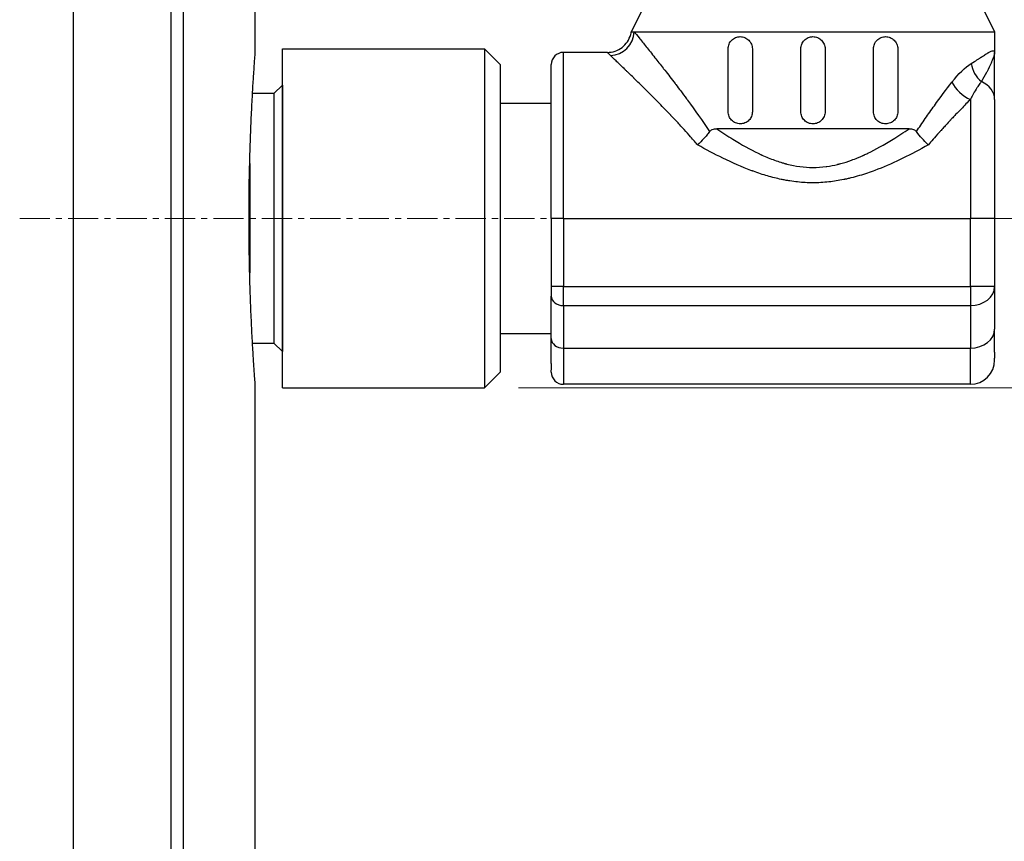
# Model space of a CAD drawing. Header units: inches. Extents: x 0 to 6721, y -3375 to 1330.
# Tile 112 of 196: x 4134 to 4175, y 423 to 457. Entities that reach past the tile are written whole.
import ezdxf

# ---------------------------------------------------------------- set-up
doc = ezdxf.new("R2010")
doc.units = ezdxf.units.IN
doc.header["$MEASUREMENT"] = 0
doc.linetypes.add('CENTER', pattern=[2, 1.25, -0.25, 0.25, -0.25])
doc.linetypes.add('SLD-實線', pattern=[0])
for name, color, linetype, lineweight in [('AM_5', 3, 'Continuous', 15), ('AM_7', 4, 'CENTER', 15), ('可見 (ISO)', 7, 'Continuous', 25), ('窄部可見 (ISO)', 7, 'Continuous', 25)]:
    doc.layers.add(name, color=color, linetype=linetype, lineweight=lineweight)
doc.layers.add('中繼線', color=7, linetype='Continuous')
doc.styles.add('尺寸標註', font='romans.shx', dxfattribs={"bigfont": 'CHINESET.SHX'})
doc.dimstyles.new('複本(3) CNS2-1$0', dxfattribs={"dimtxt": 3.7, "dimasz": 3, "dimexe": 1.4, "dimexo": 1.4, "dimgap": 1, "dimtad": 1, "dimtoh": 1, "dimdsep": 46, "dimtxsty": '尺寸標註', "dimcen": 0, "dimclrd": 2, "dimclre": 2, "dimclrt": 3, "dimadec": 0, "dimazin": 2, "dimtp": 0.1, "dimtm": 0.1, "dimtfac": 0.71, "dimtmove": 0, "dimatfit": 0, "dimfxl": 0, "dimlwd": 13, "dimlwe": 13, "dimarcsym": 0})

# ---------------------------------------------------------------- blocks, each defined once
blk = doc.blocks.new('*D338')
at = {"layer": 'AM_5', "color": 2, "lineweight": 13}
for p, q in [((4137.763, 468.967), (4188.937, 468.967)), ((4187.537, 451.417), (4187.537, 465.967)), ((4178.783, 448.417), (4188.937, 448.417))]:
    blk.add_line(p, q, dxfattribs=at)
at = {"layer": 'AM_5', "color": 2}
for points in [[(4187.037, 465.967), (4188.037, 465.967), (4187.537, 468.967)], [(4187.037, 451.417), (4188.037, 451.417), (4187.537, 448.417)]]:
    blk.add_solid(points, dxfattribs=at)
at = {"layer": 'Defpoints', "color": 0}
for p in [(4136.363, 468.967), (4187.537, 468.967), (4177.383, 448.417)]:
    blk.add_point(p, dxfattribs=at)
at = {"layer": 'AM_5', "color": 3, "insert": (4184.687, 458.692), "char_height": 3.7, "attachment_point": 5, "rotation": 90, "style": '尺寸標註'}
blk.add_mtext('20.6', dxfattribs=at)
blk = doc.blocks.new('*D339')
at = {"layer": 'AM_5', "color": 2, "lineweight": 13}
for p, q in [((4230.114, 453.791), (4230.114, 501.129)), ((4261.475, 484.178), (4261.475, 501.129)), ((4227.114, 499.729), (4177.567, 499.729)), ((4261.475, 499.729), (4230.114, 499.729)), ((4264.475, 499.729), (4267.475, 499.729))]:
    blk.add_line(p, q, dxfattribs=at)
at = {"layer": 'AM_5', "color": 2}
for points in [[(4227.114, 500.229), (4227.114, 499.229), (4230.114, 499.729)], [(4264.475, 500.229), (4264.475, 499.229), (4261.475, 499.729)]]:
    blk.add_solid(points, dxfattribs=at)
at = {"layer": 'Defpoints', "color": 0}
for p in [(4230.114, 499.729), (4261.475, 482.778), (4230.114, 452.391)]:
    blk.add_point(p, dxfattribs=at)
at = {"layer": 'AM_5', "color": 3, "insert": (4200.415, 506.631), "char_height": 3.7, "attachment_point": 5, "style": '尺寸標註'}
blk.add_mtext('WL\\P(空間保持至少100以上)', dxfattribs=at)
blk = doc.blocks.new('90度接頭-正視')
at = {"layer": '可見 (ISO)'}
for p, q in [((14.9, 8.7), (14.4, 7.7)), ((28.9, 8.7), (29.4, 7.7)), ((14.4, 7.7), (14.522, 7.7)), ((14.522, 7.7), (29.4, 7.7)), ((29.4, 7.7), (29.4, 6.85)), ((0, -7), (0, 7)), ((0, 7), (8.34, 7)), ((8.34, 7), (8.34, -7)), ((9, 6.34), (8.34, 7)), ((18.4, 4.4), (18.4, 7)), ((19.4, 7), (19.4, 4.4)), ((21.4, 4.4), (21.4, 7)), ((22.4, 7), (22.4, 4.4)), ((24.4, 4.4), (24.4, 7)), ((25.4, 7), (25.4, 4.4)), ((13.411, 6.85), (11.6, 6.85)), ((29.4, 4.9), (29.4, 6.85)), ((9, -6.34), (9, 6.34)), ((11.1, 0), (11.1, 6.35)), ((29.4, 4.9), (29.4, 0)), ((9, 4.75), (11.1, 4.75)), ((25.872, 3.7), (17.928, 3.7)), ((11.1, 0), (11.1, -2.818)), ((29.4, 0), (29.4, -2.818)), ((11.1, -2.818), (11.1, -3.209)), ((29.4, -2.818), (29.4, -4.575)), ((11.1, -4.966), (11.1, -3.209)), ((9, -4.75), (11.1, -4.75)), ((29.4, -5.522), (29.4, -4.575)), ((11.1, -5.994), (11.1, -4.966)), ((29.4, -5.522), (29.4, -5.768)), ((11.1, -5.994), (11.1, -6.26)), ((29.4, -5.85), (29.4, -5.767)), ((9, -6.34), (8.34, -7)), ((11.1, -6.35), (11.1, -6.261)), ((28.4, -6.85), (11.6, -6.85)), ((0, -7), (8.34, -7))]:
    blk.add_line(p, q, dxfattribs=at)
for centre, radius, start, end in [((11.6, 6.35), 0.5, 90, 180), ((28.4, -5.85), 1, 270, 0), ((11.6, -6.35), 0.5, 180, 270)]:
    blk.add_arc(centre, radius, start, end, dxfattribs=at)
for points, knots in [([(13.411, 6.85), (13.519, 6.85), (13.628, 6.868), (13.833, 6.937), (13.932, 6.989), (14.104, 7.121), (14.18, 7.201), (14.301, 7.381), (14.348, 7.482), (14.386, 7.624), (14.394, 7.662), (14.4, 7.7)], [0, 0, 0, 0, 0.0323509, 0.0323509, 0.0648619, 0.0648619, 0.0973671, 0.0973671, 0.1298724, 0.1298724, 0.1414389, 0.1414389, 0.1414389, 0.1414389]), ([(18.4, 7), (18.4, 7.064), (18.413, 7.132), (18.465, 7.255), (18.503, 7.311), (18.592, 7.399), (18.648, 7.437), (18.771, 7.488), (18.838, 7.5), (18.961, 7.5), (19.027, 7.488), (19.151, 7.438), (19.208, 7.399), (19.297, 7.31), (19.336, 7.254), (19.387, 7.131), (19.4, 7.064), (19.4, 7)], [-0.315449, -0.315449, -0.315449, -0.315449, -0.2961108, -0.2961108, -0.2767726, -0.2767726, -0.2563879, -0.2563879, -0.2360032, -0.2360032, -0.2159615, -0.2159615, -0.1959198, -0.1959198, -0.1768203, -0.1768203, -0.1577208, -0.1577208, -0.1577208, -0.1577208]), ([(21.4, 7), (21.4, 7.063), (21.413, 7.13), (21.464, 7.253), (21.502, 7.309), (21.591, 7.398), (21.647, 7.436), (21.77, 7.487), (21.837, 7.5), (21.963, 7.5), (22.03, 7.487), (22.153, 7.436), (22.209, 7.398), (22.298, 7.309), (22.336, 7.253), (22.387, 7.13), (22.4, 7.063), (22.4, 7)], [-0.3014453, -0.3014453, -0.3014453, -0.3014453, -0.2826049, -0.2826049, -0.2637646, -0.2637646, -0.2449243, -0.2449243, -0.226084, -0.226084, -0.2072436, -0.2072436, -0.1884033, -0.1884033, -0.169563, -0.169563, -0.1507226, -0.1507226, -0.1507226, -0.1507226]), ([(24.4, 7), (24.4, 7.064), (24.413, 7.131), (24.464, 7.254), (24.503, 7.31), (24.592, 7.399), (24.649, 7.438), (24.773, 7.488), (24.839, 7.5), (24.962, 7.5), (25.029, 7.488), (25.152, 7.437), (25.208, 7.399), (25.297, 7.311), (25.335, 7.255), (25.387, 7.132), (25.4, 7.064), (25.4, 7)], [-0.315449, -0.315449, -0.315449, -0.315449, -0.2963495, -0.2963495, -0.27725, -0.27725, -0.2572083, -0.2572083, -0.2371665, -0.2371665, -0.2167818, -0.2167818, -0.1963971, -0.1963971, -0.1770589, -0.1770589, -0.1577208, -0.1577208, -0.1577208, -0.1577208]), ([(19.4, 4.4), (19.4, 4.338), (19.388, 4.271), (19.338, 4.15), (19.301, 4.095), (19.213, 4.004), (19.155, 3.964), (19.03, 3.912), (18.962, 3.9), (18.836, 3.9), (18.768, 3.913), (18.642, 3.966), (18.585, 4.006), (18.498, 4.096), (18.462, 4.151), (18.413, 4.271), (18.4, 4.337), (18.4, 4.4)], [-0.1577208, -0.1577208, -0.1577208, -0.1577208, -0.1389869, -0.1389869, -0.120253, -0.120253, -0.0998464, -0.0998464, -0.0794397, -0.0794397, -0.0585168, -0.0585168, -0.037594, -0.037594, -0.018797, -0.018797, 0, 0, 0, 0]), ([(22.4, 4.4), (22.4, 4.337), (22.387, 4.27), (22.336, 4.147), (22.298, 4.091), (22.209, 4.002), (22.153, 3.964), (22.03, 3.913), (21.963, 3.9), (21.837, 3.9), (21.77, 3.913), (21.647, 3.964), (21.591, 4.002), (21.502, 4.091), (21.464, 4.147), (21.413, 4.27), (21.4, 4.337), (21.4, 4.4)], [-0.1507226, -0.1507226, -0.1507226, -0.1507226, -0.1318823, -0.1318823, -0.113042, -0.113042, -0.0942016, -0.0942016, -0.0753613, -0.0753613, -0.056521, -0.056521, -0.0376807, -0.0376807, -0.0188403, -0.0188403, 0, 0, 0, 0]), ([(25.4, 4.4), (25.4, 4.337), (25.387, 4.271), (25.338, 4.151), (25.302, 4.096), (25.215, 4.006), (25.158, 3.966), (25.032, 3.913), (24.964, 3.9), (24.838, 3.9), (24.77, 3.912), (24.645, 3.964), (24.587, 4.004), (24.499, 4.095), (24.462, 4.15), (24.412, 4.271), (24.4, 4.338), (24.4, 4.4)], [-0.1577208, -0.1577208, -0.1577208, -0.1577208, -0.1389238, -0.1389238, -0.1201268, -0.1201268, -0.0992039, -0.0992039, -0.078281, -0.078281, -0.0578744, -0.0578744, -0.0374678, -0.0374678, -0.0187339, -0.0187339, 0, 0, 0, 0]), ([(17.628, 3.58), (17.643, 3.6), (17.66, 3.618), (17.699, 3.648), (17.722, 3.66), (17.802, 3.693), (17.867, 3.7), (17.928, 3.7)], [0.00000133, 0.00000133, 0.00000133, 0.00000133, 0.00816982, 0.00816982, 0.01702666, 0.01702666, 0.03874113, 0.03874113, 0.03874113, 0.03874113]), ([(25.872, 3.7), (25.933, 3.7), (25.998, 3.693), (26.078, 3.66), (26.101, 3.648), (26.14, 3.618), (26.157, 3.6), (26.172, 3.58)], [0.00000387, 0.00000387, 0.00000387, 0.00000387, 0.0217163, 0.0217163, 0.03057237, 0.03057237, 0.03874012, 0.03874012, 0.03874012, 0.03874012]), ([(17.628, 3.58), (17.594, 3.531), (17.557, 3.483), (17.519, 3.435), (17.499, 3.411), (17.48, 3.387), (17.459, 3.364), (17.439, 3.34), (17.42, 3.318), (17.398, 3.295), (17.311, 3.201), (17.22, 3.112), (17.132, 3.036)], [0, 0, 0, 0, 0.25, 0.25, 0.25, 0.375, 0.375, 0.375, 0.5, 0.5, 0.5, 1, 1, 1, 1]), ([(26.668, 3.036), (26.657, 3.046), (26.645, 3.056), (26.555, 3.136), (26.476, 3.214), (26.317, 3.387), (26.239, 3.484), (26.172, 3.58)], [-0.00471986, -0.00471986, -0.00471986, -0.00471986, 0, 0, 0.03295232, 0.03295232, 0.07067013, 0.07067013, 0.07067013, 0.07067013])]:
    blk.add_open_spline(points, degree=3, knots=knots, dxfattribs=at)
blk.add_open_spline([(13.411, 6.85), (13.411, 6.85), (13.411, 6.85), (13.411, 6.85)], degree=3, dxfattribs=at)
at = {"layer": '窄部可見 (ISO)'}
for p, q in [((11.6, 0), (11.6, 6.85)), ((28.4, 4.907), (28.4, 0)), ((11.6, 0), (11.1, 0)), ((11.6, 0), (28.4, 0)), ((11.6, 0), (11.6, -2.818)), ((29.4, 0), (28.4, 0)), ((28.4, -2.818), (28.4, 0)), ((11.6, -2.818), (11.1, -2.818)), ((11.6, -2.818), (28.4, -2.818)), ((11.6, -3.6), (11.6, -2.818)), ((29.4, -2.818), (28.4, -2.818)), ((28.4, -2.818), (28.4, -3.6)), ((11.6, -3.6), (28.4, -3.6)), ((11.6, -3.6), (11.6, -5.357)), ((28.4, -3.6), (28.4, -5.357)), ((11.6, -5.357), (28.4, -5.357)), ((11.6, -5.357), (11.6, -6.85)), ((28.4, -6.85), (28.4, -5.357))]:
    blk.add_line(p, q, dxfattribs=at)
for centre, major_axis, ratio, start_param, end_param in [((13.538, 7.7), (0.736, 0.677), 0.965519, 3.98562, 5.521452), ((29.307, 6.393), (-0.482, 0.876), 0.841295, 1.136831, 2.020745), ((28.4, 5.623), (-0.756, 0.654), 0.613283, 0.954131, 2.058603), ((28.4, 4.9), (1, 0), 0.837637, 0, 1.099881), ((28.4, -2.818), (1, 0), 0.782011, 4.712389, 6.283185), ((11.6, -3.209), (-0.5, 0), 0.782011, 0, 1.570796), ((28.4, -4.575), (1, 0), 0.782011, 4.712389, 6.283185), ((11.6, -4.966), (-0.5, 0), 0.782011, 0, 1.570796)]:
    blk.add_ellipse(centre, major_axis=major_axis, ratio=ratio, start_param=start_param, end_param=end_param, dxfattribs=at)
for points, knots in [([(14.522, 7.7), (14.574, 7.636), (14.643, 7.55), (14.728, 7.445), (14.811, 7.344), (14.907, 7.224), (15.019, 7.084), (15.126, 6.951), (15.247, 6.8), (15.38, 6.631), (15.486, 6.497), (15.6, 6.352), (15.722, 6.196), (15.732, 6.184), (15.742, 6.171), (15.751, 6.159), (15.756, 6.153), (15.761, 6.146), (15.766, 6.14), (15.771, 6.134), (15.777, 6.126), (15.781, 6.121), (15.785, 6.116), (15.789, 6.111), (15.793, 6.106), (15.926, 5.935), (16.066, 5.754), (16.212, 5.562), (16.222, 5.548), (16.233, 5.534), (16.244, 5.519), (16.309, 5.434), (16.375, 5.347), (16.442, 5.258), (16.52, 5.153), (16.6, 5.045), (16.68, 4.937), (16.695, 4.916), (16.711, 4.895), (16.726, 4.874), (17.031, 4.458), (17.336, 4.027), (17.628, 3.58)], [0, 0, 0, 0, 0.13364, 0.13364, 0.13364, 0.262705, 0.262705, 0.262705, 0.386204, 0.386204, 0.386204, 0.484375, 0.484375, 0.484375, 0.492187, 0.492187, 0.492187, 0.496094, 0.496094, 0.496094, 0.5, 0.5, 0.5, 0.503581, 0.503581, 0.503581, 0.625, 0.625, 0.625, 0.633939, 0.633939, 0.633939, 0.6875, 0.6875, 0.6875, 0.75, 0.75, 0.75, 0.761887, 0.761887, 0.761887, 1, 1, 1, 1]), ([(28.436, 6.393), (28.526, 6.449), (28.604, 6.499), (28.671, 6.543), (28.704, 6.565), (28.736, 6.586), (28.764, 6.605), (28.779, 6.614), (28.792, 6.623), (28.806, 6.632), (28.812, 6.636), (28.819, 6.64), (28.825, 6.645), (28.828, 6.647), (28.832, 6.649), (28.835, 6.651), (28.836, 6.652), (28.838, 6.653), (28.839, 6.654), (28.841, 6.655), (28.842, 6.655), (28.844, 6.657), (28.907, 6.698), (28.963, 6.733), (29.014, 6.764), (29.039, 6.78), (29.063, 6.794), (29.085, 6.807), (29.097, 6.814), (29.107, 6.82), (29.118, 6.826), (29.123, 6.829), (29.128, 6.832), (29.133, 6.835), (29.138, 6.837), (29.143, 6.84), (29.148, 6.843), (29.234, 6.889), (29.296, 6.913), (29.337, 6.915), (29.338, 6.915), (29.339, 6.915), (29.34, 6.915), (29.35, 6.916), (29.359, 6.915), (29.366, 6.912), (29.389, 6.904), (29.4, 6.884), (29.4, 6.85)], [0, 0, 0, 0, 0.125, 0.125, 0.125, 0.1875, 0.1875, 0.1875, 0.21875, 0.21875, 0.21875, 0.234375, 0.234375, 0.234375, 0.242188, 0.242188, 0.242188, 0.246094, 0.246094, 0.246094, 0.25, 0.25, 0.25, 0.375, 0.375, 0.375, 0.4375, 0.4375, 0.4375, 0.46875, 0.46875, 0.46875, 0.484375, 0.484375, 0.484375, 0.5, 0.5, 0.5, 0.744385, 0.744385, 0.744385, 0.75, 0.75, 0.75, 0.8125, 0.8125, 0.8125, 1, 1, 1, 1]), ([(17.132, 3.036), (17.062, 3.12), (16.967, 3.232), (16.848, 3.369), (16.769, 3.459), (16.674, 3.565), (16.579, 3.67), (16.459, 3.803), (16.353, 3.917), (16.261, 4.015), (16.215, 4.064), (16.173, 4.109), (16.134, 4.15), (16.114, 4.171), (16.096, 4.19), (16.078, 4.209), (16.069, 4.218), (16.061, 4.227), (16.052, 4.236), (16.048, 4.241), (16.044, 4.245), (16.04, 4.249), (16.038, 4.251), (16.036, 4.254), (16.034, 4.256), (16.032, 4.258), (16.031, 4.259), (16.028, 4.262), (15.834, 4.466), (15.654, 4.65), (15.49, 4.817), (15.479, 4.828), (15.467, 4.84), (15.456, 4.851), (15.369, 4.939), (15.287, 5.022), (15.208, 5.1), (15.169, 5.139), (15.131, 5.176), (15.094, 5.213), (15.076, 5.231), (15.058, 5.25), (15.04, 5.267), (15.031, 5.276), (15.022, 5.285), (15.013, 5.294), (15.009, 5.298), (15.004, 5.302), (15, 5.307), (14.995, 5.311), (14.992, 5.314), (14.987, 5.32), (14.984, 5.323), (14.981, 5.325), (14.978, 5.328), (14.808, 5.497), (14.652, 5.649), (14.511, 5.787), (14.508, 5.79), (14.504, 5.793), (14.501, 5.796), (14.428, 5.867), (14.359, 5.934), (14.294, 5.997), (14.262, 6.028), (14.23, 6.058), (14.199, 6.088), (14.184, 6.102), (14.169, 6.117), (14.154, 6.131), (14.147, 6.138), (14.14, 6.145), (14.132, 6.152), (14.129, 6.156), (14.125, 6.159), (14.121, 6.163), (14.118, 6.166), (14.115, 6.169), (14.111, 6.173), (14.108, 6.176), (14.105, 6.179), (14.102, 6.182), (13.974, 6.304), (13.865, 6.409), (13.772, 6.497), (13.675, 6.589), (13.597, 6.664), (13.538, 6.719)], [0, 0, 0, 0, 0.0754992, 0.0754992, 0.0754992, 0.125, 0.125, 0.125, 0.1875, 0.1875, 0.1875, 0.21875, 0.21875, 0.21875, 0.234375, 0.234375, 0.234375, 0.2421875, 0.2421875, 0.2421875, 0.2460937, 0.2460937, 0.2460937, 0.2480469, 0.2480469, 0.2480469, 0.25, 0.25, 0.25, 0.3668187, 0.3668187, 0.3668187, 0.375, 0.375, 0.375, 0.4375, 0.4375, 0.4375, 0.46875, 0.46875, 0.46875, 0.484375, 0.484375, 0.484375, 0.4921875, 0.4921875, 0.4921875, 0.4960937, 0.4960937, 0.4960937, 0.5, 0.5, 0.5, 0.5019744, 0.5019744, 0.5019744, 0.6222408, 0.6222408, 0.6222408, 0.625, 0.625, 0.625, 0.6875, 0.6875, 0.6875, 0.71875, 0.71875, 0.71875, 0.734375, 0.734375, 0.734375, 0.7421875, 0.7421875, 0.7421875, 0.7460937, 0.7460937, 0.7460937, 0.75, 0.75, 0.75, 0.7528777, 0.7528777, 0.7528777, 0.8735859, 0.8735859, 0.8735859, 1, 1, 1, 1]), ([(29.4, 6.85), (29.4, 6.846), (29.4, 6.841), (29.399, 6.835), (29.399, 6.833), (29.399, 6.831), (29.399, 6.829), (29.398, 6.82), (29.397, 6.809), (29.394, 6.797), (29.392, 6.784), (29.388, 6.768), (29.384, 6.75), (29.381, 6.74), (29.378, 6.73), (29.375, 6.719), (29.374, 6.714), (29.372, 6.708), (29.37, 6.702), (29.369, 6.699), (29.368, 6.696), (29.367, 6.693), (29.367, 6.692), (29.366, 6.69), (29.366, 6.689), (29.365, 6.687), (29.365, 6.685), (29.364, 6.684), (29.352, 6.645), (29.336, 6.602), (29.318, 6.556), (29.309, 6.532), (29.298, 6.507), (29.287, 6.482), (29.28, 6.464), (29.272, 6.447), (29.265, 6.429), (29.262, 6.424), (29.26, 6.419), (29.258, 6.414), (29.257, 6.413), (29.257, 6.412), (29.256, 6.41), (29.206, 6.298), (29.147, 6.179), (29.086, 6.062), (29.078, 6.047), (29.069, 6.031), (29.061, 6.015), (28.991, 5.884), (28.919, 5.757), (28.854, 5.647)], [0.0002441, 0.0002441, 0.0002441, 0.0002441, 0.0471077, 0.0471077, 0.0471077, 0.0627289, 0.0627289, 0.0627289, 0.1252136, 0.1252136, 0.1252136, 0.1876984, 0.1876984, 0.1876984, 0.2189407, 0.2189407, 0.2189407, 0.2345619, 0.2345619, 0.2345619, 0.2423725, 0.2423725, 0.2423725, 0.2462778, 0.2462778, 0.2462778, 0.2501831, 0.2501831, 0.2501831, 0.3751526, 0.3751526, 0.3751526, 0.4402334, 0.4402334, 0.4402334, 0.4845273, 0.4845273, 0.4845273, 0.4963042, 0.4963042, 0.4963042, 0.5001221, 0.5001221, 0.5001221, 0.7204352, 0.7204352, 0.7204352, 0.750061, 0.750061, 0.750061, 1, 1, 1, 1]), ([(26.172, 3.58), (26.291, 3.762), (26.413, 3.943), (26.536, 4.121), (26.66, 4.299), (26.786, 4.477), (26.911, 4.65), (27.162, 4.997), (27.405, 5.322), (27.635, 5.623)], [0, 0, 0, 0, 0.25, 0.25, 0.25, 0.5, 0.5, 0.5, 1, 1, 1, 1]), ([(28.854, 5.647), (28.832, 5.618), (28.803, 5.58), (28.766, 5.528), (28.748, 5.502), (28.728, 5.473), (28.705, 5.439), (28.683, 5.406), (28.657, 5.366), (28.632, 5.326), (28.533, 5.165), (28.454, 5.016), (28.4, 4.907)], [0, 0, 0, 0, 0.25, 0.25, 0.25, 0.375, 0.375, 0.375, 0.5, 0.5, 0.5, 1, 1, 1, 1]), ([(28.4, 4.907), (28.285, 4.791), (28.156, 4.66), (27.943, 4.44), (27.868, 4.363), (27.751, 4.24), (27.691, 4.177), (27.619, 4.101), (27.583, 4.062), (27.563, 4.041), (27.554, 4.031), (27.549, 4.025), (27.546, 4.023), (27.51, 3.984), (27.455, 3.926), (27.346, 3.807), (27.305, 3.762), (27.236, 3.686), (27.2, 3.647), (27.155, 3.596), (27.135, 3.574), (27.121, 3.559), (27.113, 3.55), (26.924, 3.339), (26.778, 3.167), (26.668, 3.036)], [0, 0, 0, 0, 0.25, 0.25, 0.375, 0.375, 0.4375, 0.46875, 0.484375, 0.4921875, 0.4980469, 0.4980469, 0.5, 0.5, 0.625, 0.625, 0.6875, 0.6875, 0.71875, 0.734375, 0.7421875, 0.7421875, 0.75, 0.75, 0.9999954, 0.9999954, 0.9999954, 0.9999954]), ([(17.928, 3.7), (18.157, 3.544), (18.378, 3.399), (18.591, 3.267), (18.962, 3.037), (19.309, 2.844), (19.635, 2.688), (19.652, 2.679), (19.67, 2.671), (19.688, 2.662), (19.705, 2.654), (19.723, 2.646), (19.74, 2.638), (19.749, 2.633), (19.758, 2.629), (19.766, 2.625), (19.771, 2.623), (19.775, 2.621), (19.779, 2.619), (19.784, 2.617), (19.787, 2.616), (19.792, 2.614), (19.971, 2.532), (20.145, 2.461), (20.316, 2.399), (20.402, 2.368), (20.486, 2.34), (20.57, 2.314), (20.612, 2.301), (20.654, 2.288), (20.696, 2.276), (20.711, 2.272), (20.727, 2.268), (20.743, 2.263), (20.748, 2.262), (20.753, 2.261), (20.758, 2.259), (20.768, 2.256), (20.778, 2.254), (20.789, 2.251), (20.799, 2.248), (20.808, 2.246), (20.82, 2.243), (21.184, 2.15), (21.542, 2.103), (21.894, 2.102), (22.075, 2.102), (22.256, 2.114), (22.439, 2.138), (22.452, 2.139), (22.465, 2.141), (22.478, 2.143), (22.623, 2.163), (22.768, 2.191), (22.914, 2.227), (22.926, 2.229), (22.937, 2.232), (22.949, 2.235), (22.96, 2.238), (22.973, 2.241), (22.983, 2.244), (23.005, 2.249), (23.028, 2.255), (23.05, 2.261), (23.193, 2.3), (23.338, 2.346), (23.486, 2.4), (23.571, 2.43), (23.657, 2.464), (23.744, 2.499), (23.788, 2.517), (23.832, 2.536), (23.876, 2.555), (23.898, 2.564), (23.92, 2.574), (23.942, 2.584), (23.953, 2.589), (23.964, 2.594), (23.975, 2.599), (23.981, 2.601), (23.986, 2.604), (23.992, 2.606), (23.997, 2.609), (24.004, 2.612), (24.008, 2.614), (24.058, 2.637), (24.109, 2.66), (24.16, 2.685), (24.486, 2.842), (24.835, 3.035), (25.206, 3.266), (25.42, 3.398), (25.642, 3.543), (25.872, 3.7)], [0.0000002, 0.0000002, 0.0000002, 0.0000002, 0.0827727, 0.0827727, 0.0827727, 0.2265323, 0.2265323, 0.2265323, 0.234375, 0.234375, 0.234375, 0.2421875, 0.2421875, 0.2421875, 0.2460938, 0.2460938, 0.2460938, 0.2480469, 0.2480469, 0.2480469, 0.25, 0.25, 0.25, 0.3125, 0.3125, 0.3125, 0.34375, 0.34375, 0.34375, 0.359375, 0.359375, 0.359375, 0.3653231, 0.3653231, 0.3653231, 0.3671875, 0.3671875, 0.3671875, 0.3710938, 0.3710938, 0.3710938, 0.375, 0.375, 0.375, 0.4989202, 0.4989202, 0.4989202, 0.5625, 0.5625, 0.5625, 0.5670909, 0.5670909, 0.5670909, 0.6171875, 0.6171875, 0.6171875, 0.6210938, 0.6210938, 0.6210938, 0.625, 0.625, 0.625, 0.6335102, 0.6335102, 0.6335102, 0.6875, 0.6875, 0.6875, 0.71875, 0.71875, 0.71875, 0.734375, 0.734375, 0.734375, 0.7421875, 0.7421875, 0.7421875, 0.7460938, 0.7460938, 0.7460938, 0.7480469, 0.7480469, 0.7480469, 0.75, 0.75, 0.75, 0.7726181, 0.7726181, 0.7726181, 0.9168736, 0.9168736, 0.9168736, 1, 1, 1, 1]), ([(26.668, 3.036), (26.31, 2.835), (25.959, 2.65), (25.617, 2.483), (25.579, 2.464), (25.54, 2.445), (25.501, 2.427), (25.142, 2.255), (24.793, 2.104), (24.452, 1.976), (24.267, 1.907), (24.03, 1.826), (23.819, 1.763), (23.701, 1.728), (23.583, 1.696), (23.467, 1.667), (23.416, 1.655), (23.366, 1.643), (23.316, 1.631), (23.291, 1.626), (23.267, 1.62), (23.242, 1.615), (23.229, 1.612), (23.216, 1.609), (23.203, 1.607), (23.192, 1.604), (23.18, 1.602), (23.168, 1.599), (22.962, 1.557), (22.758, 1.525), (22.556, 1.503), (22.334, 1.479), (22.113, 1.468), (21.895, 1.468), (21.687, 1.468), (21.478, 1.479), (21.267, 1.501), (21.161, 1.512), (21.055, 1.526), (20.948, 1.543), (20.895, 1.551), (20.842, 1.56), (20.788, 1.569), (20.762, 1.574), (20.735, 1.579), (20.708, 1.584), (20.681, 1.589), (20.653, 1.595), (20.628, 1.6), (20.615, 1.603), (20.602, 1.606), (20.589, 1.608), (20.404, 1.647), (20.216, 1.695), (20.025, 1.75), (19.834, 1.806), (19.639, 1.87), (19.441, 1.942), (19.428, 1.947), (19.413, 1.952), (19.402, 1.957), (19.382, 1.964), (19.362, 1.971), (19.342, 1.979), (18.966, 2.12), (18.579, 2.29), (18.18, 2.484), (17.839, 2.651), (17.489, 2.836), (17.132, 3.036)], [0, 0, 0, 0, 0.1122485, 0.1122485, 0.1122485, 0.125, 0.125, 0.125, 0.2434004, 0.2434004, 0.2434004, 0.307552, 0.307552, 0.307552, 0.34375, 0.34375, 0.34375, 0.359375, 0.359375, 0.359375, 0.3671875, 0.3671875, 0.3671875, 0.3713443, 0.3713443, 0.3713443, 0.375, 0.375, 0.375, 0.4346924, 0.4346924, 0.4346924, 0.5, 0.5, 0.5, 0.5625, 0.5625, 0.5625, 0.59375, 0.59375, 0.59375, 0.609375, 0.609375, 0.609375, 0.6171875, 0.6171875, 0.6171875, 0.625, 0.625, 0.625, 0.6290741, 0.6290741, 0.6290741, 0.6875, 0.6875, 0.6875, 0.7460938, 0.7460938, 0.7460938, 0.75, 0.75, 0.75, 0.7568842, 0.7568842, 0.7568842, 0.8878781, 0.8878781, 0.8878781, 1, 1, 1, 1])]:
    blk.add_open_spline(points, degree=3, knots=knots, dxfattribs=at)
for points in [[(13.538, 6.719), (13.454, 6.799), (13.411, 6.85), (13.411, 6.85)], [(27.635, 5.623), (27.906, 5.978), (28.182, 6.235), (28.436, 6.393)]]:
    blk.add_open_spline(points, degree=3, dxfattribs=at)
blk = doc.blocks.new('*D354')
at = {"layer": 'AM_5', "color": 2, "lineweight": 13}
for p, q in [((4187.537, 451.417), (4187.537, 454.417)), ((4178.783, 448.417), (4188.937, 448.417)), ((4187.537, 448.417), (4187.537, 441.417)), ((4154.723, 441.417), (4188.937, 441.417)), ((4187.537, 438.417), (4187.537, 432.917)), ((4187.537, 432.917), (4184.07, 432.917))]:
    blk.add_line(p, q, dxfattribs=at)
at = {"layer": 'AM_5', "color": 2}
for points in [[(4187.037, 451.417), (4188.037, 451.417), (4187.537, 448.417)], [(4187.037, 438.417), (4188.037, 438.417), (4187.537, 441.417)]]:
    blk.add_solid(points, dxfattribs=at)
at = {"layer": 'Defpoints', "color": 0}
for p in [(4177.383, 448.417), (4153.323, 441.417), (4187.537, 441.417)]:
    blk.add_point(p, dxfattribs=at)
at = {"layer": 'AM_5', "color": 3, "insert": (4185.303, 435.767), "char_height": 3.7, "attachment_point": 5, "style": '尺寸標註'}
blk.add_mtext('7', dxfattribs=at)
blk = doc.blocks.new('*D356')
at = {"layer": 'AM_5', "color": 2, "lineweight": 13}
for p, q in [((4222.607, 451.417), (4222.607, 454.417)), ((4225.714, 448.417), (4221.207, 448.417)), ((4222.607, 448.417), (4222.607, 417.057)), ((4256.101, 417.057), (4221.207, 417.057)), ((4222.607, 414.057), (4222.607, 399.831)), ((4222.607, 399.831), (4177.912, 399.831))]:
    blk.add_line(p, q, dxfattribs=at)
at = {"layer": 'AM_5', "color": 2}
for points in [[(4222.107, 451.417), (4223.107, 451.417), (4222.607, 448.417)], [(4222.107, 414.057), (4223.107, 414.057), (4222.607, 417.057)]]:
    blk.add_solid(points, dxfattribs=at)
at = {"layer": 'Defpoints', "color": 0}
for p in [(4227.114, 448.417), (4222.607, 417.057), (4257.501, 417.057)]:
    blk.add_point(p, dxfattribs=at)
at = {"layer": 'AM_5', "color": 3, "insert": (4199.759, 406.733), "char_height": 3.7, "attachment_point": 5, "style": '尺寸標註'}
blk.add_mtext('WM\\P(空間保持至少100以上)', dxfattribs=at)

msp = doc.modelspace()

# ---------------------------------------------------------------- linework, layer by layer
at = {"color": 7, "linetype": 'SLD-實線', "lineweight": 25}
for p, q in [((4140.394, 385.897), (4140.394, 467.987)), ((4140.887, 467.988), (4140.887, 385.897)), ((4143.863, 455.286), (4143.863, 468.039)), ((4136.363, 418.467), (4136.363, 459.845)), ((4144.983, 453.917), (4144.633, 453.567)), ((4144.983, 453.917), (4144.983, 442.917)), ((4144.633, 453.567), (4143.75, 453.567)), ((4144.633, 453.567), (4144.633, 443.267)), ((4143.633, 450.678), (4143.633, 446.161)), ((4143.75, 443.267), (4144.633, 443.267)), ((4144.633, 443.267), (4144.983, 442.917)), ((4143.863, 384.595), (4143.863, 441.569))]:
    msp.add_line(p, q, dxfattribs=at)
for points, knots in [([(4143.607, 447.677), (4143.605, 448.057), (4143.602, 448.827), (4143.615, 449.972), (4143.641, 451.084), (4143.677, 452.11), (4143.72, 453.04), (4143.764, 453.83), (4143.805, 454.474), (4143.837, 454.938), (4143.859, 455.234), (4143.861, 455.269), (4143.863, 455.286)], [0, 0, 0, 0, 0.098698, 0.200263, 0.299345, 0.401316, 0.500231, 0.602003, 0.700679, 0.80219, 0.900921, 1, 1, 1, 1]), ([(4143.861, 441.577), (4143.861, 441.577), (4143.86, 441.58), (4143.845, 441.791), (4143.816, 442.195), (4143.777, 442.792), (4143.733, 443.54), (4143.689, 444.433), (4143.651, 445.432), (4143.621, 446.524), (4143.612, 447.289), (4143.607, 447.677)], [0, 0, 0, 0, 0.050033, 0.167105, 0.287586, 0.404732, 0.525281, 0.642172, 0.762447, 0.879513, 1, 1, 1, 1])]:
    msp.add_open_spline(points, degree=3, knots=knots, dxfattribs=at)
at = {"layer": 'AM_7'}
msp.add_line((4177.383, 448.417), (4134.139, 448.417), dxfattribs=at)

# ---------------------------------------------------------------- block references
at = {"layer": '中繼線'}
msp.add_blockref('90度接頭-正視', (4144.983, 448.417), dxfattribs=at)

# ---------------------------------------------------------------- dimensions: what is measured, and where the dimension line sits
at = {"layer": 'AM_5'}
dim = msp.add_linear_dim(base=(4230.114, 499.729), p1=(4261.475, 482.778), p2=(4230.114, 452.391), text='WL\\P(空間保持至少100以上)', dimstyle='複本(3) CNS2-1$0', override={"dimdec": 1, "dimtix": 1}, dxfattribs=at)
dim.commit()
dim.dimension.update_dxf_attribs({"geometry": '*D339', "text_midpoint": (4200.415, 499.729), "dimtype": 160})
dim = msp.add_linear_dim(base=(4187.536684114, 468.967357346), p1=(4177.382854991, 448.417357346), p2=(4136.362854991, 468.967357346), angle=90, dimstyle='複本(3) CNS2-1$0', override={"dimdec": 1}, dxfattribs=at)
dim.commit()
dim.dimension.update_dxf_attribs({"geometry": '*D338', "text_midpoint": (4184.686684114, 458.692357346)})
dim = msp.add_linear_dim(base=(4187.537, 441.417), p1=(4177.383, 448.417), p2=(4153.323, 441.417), angle=90, dimstyle='複本(3) CNS2-1$0', override={"dimdec": 1}, dxfattribs=at)
dim.commit()
dim.dimension.update_dxf_attribs({"geometry": '*D354', "text_midpoint": (4185.303, 432.917), "dimtype": 160})
dim = msp.add_linear_dim(base=(4222.607, 417.057), p1=(4227.114, 448.417), p2=(4257.501, 417.057), angle=90, text='WM^J(空間保持至少100以上)', dimstyle='複本(3) CNS2-1$0', override={"dimdec": 1, "dimtix": 1}, dxfattribs=at)
dim.commit()
dim.dimension.update_dxf_attribs({"geometry": '*D356', "text_midpoint": (4199.759, 399.831), "dimtype": 160})

doc.saveas('drawing.dxf')
